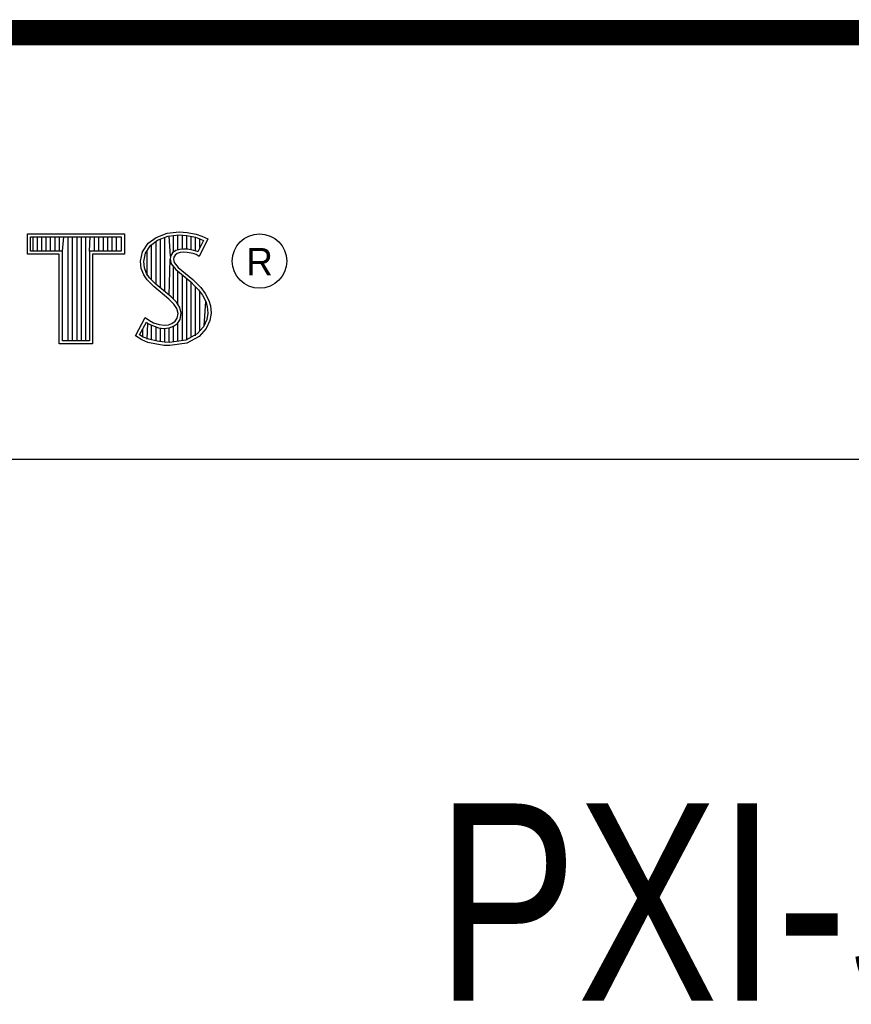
# Model space of a CAD drawing. Header units: inches. Extents: x 0.2 to 16.8, y 0.1 to 10.8.
# Tile 8 of 9: x 14.2 to 14.9, y 1.2 to 2. Entities that reach past the tile are written whole.
import ezdxf

# ---------------------------------------------------------------- set-up
doc = ezdxf.new("R2010")
doc.units = ezdxf.units.IN
doc.header["$LTSCALE"] = 0.935
doc.header["$MEASUREMENT"] = 0
doc.layers.get('0').update_dxf_attribs({"linetype": 'CONTINUOUS'})
doc.styles.get("Standard").update_dxf_attribs({"font": 'txt', "width": 0.8})

msp = doc.modelspace()

# ---------------------------------------------------------------- linework, layer by layer
at = {"color": 2, "linetype": 'CONTINUOUS'}
for p, q in [((13.06524, 1.96953), (16.74504, 1.96953)), ((14.22365, 1.81126), (14.30046, 1.81126)), ((14.22365, 1.79499), (14.22365, 1.81126)), ((14.22618, 1.80873), (14.29793, 1.80873)), ((14.22618, 1.79752), (14.22618, 1.80873)), ((14.22819, 1.79752), (14.22819, 1.80873)), ((14.23167, 1.79752), (14.23167, 1.80873)), ((14.23514, 1.79752), (14.23514, 1.80873)), ((14.23862, 1.79752), (14.23862, 1.80873)), ((14.24209, 1.79752), (14.24209, 1.80873)), ((14.24557, 1.79752), (14.24557, 1.80873)), ((14.24904, 1.79752), (14.24904, 1.80873)), ((14.25137, 1.79752), (14.25252, 1.80873)), ((14.25599, 1.72656), (14.25599, 1.80873)), ((14.25947, 1.72656), (14.25947, 1.80873)), ((14.26295, 1.72656), (14.26295, 1.80873)), ((14.26642, 1.72656), (14.26642, 1.80873)), ((14.2699, 1.72656), (14.2699, 1.80873)), ((14.27274, 1.79752), (14.27337, 1.80873)), ((14.27685, 1.79752), (14.27685, 1.80873)), ((14.28032, 1.79752), (14.28032, 1.80873)), ((14.2838, 1.79752), (14.2838, 1.80873)), ((14.28727, 1.79752), (14.28727, 1.80873)), ((14.29075, 1.79752), (14.29075, 1.80873)), ((14.29422, 1.79752), (14.29422, 1.80873)), ((14.29793, 1.80873), (14.29793, 1.79752)), ((14.30046, 1.81126), (14.30046, 1.79499)), ((14.3194, 1.80385), (14.32555, 1.80834)), ((14.32555, 1.80834), (14.33424, 1.81179)), ((14.32678, 1.80611), (14.33486, 1.80932)), ((14.33245, 1.76552), (14.33245, 1.80836)), ((14.33424, 1.81179), (14.34384, 1.81284)), ((14.33486, 1.80932), (14.34389, 1.81031)), ((14.33704, 1.7936), (14.33593, 1.80943)), ((14.33941, 1.7967), (14.33941, 1.80981)), ((14.34288, 1.79844), (14.34288, 1.81019)), ((14.34384, 1.81284), (14.35029, 1.81239)), ((14.34389, 1.81031), (14.34994, 1.80988)), ((14.34636, 1.79907), (14.34636, 1.81013)), ((14.34983, 1.79906), (14.34983, 1.80989)), ((14.34994, 1.80988), (14.35666, 1.80845)), ((14.35029, 1.81239), (14.35734, 1.81089)), ((14.35331, 1.79848), (14.35331, 1.80917)), ((14.35666, 1.80845), (14.36074, 1.80705)), ((14.35678, 1.79763), (14.35678, 1.80841)), ((14.35734, 1.81089), (14.36169, 1.80939)), ((14.36169, 1.80939), (14.36649, 1.80715)), ((14.31475, 1.79695), (14.3194, 1.80385)), ((14.31713, 1.79596), (14.32125, 1.80207)), ((14.32125, 1.80207), (14.32678, 1.80611)), ((14.32203, 1.77481), (14.32203, 1.80264)), ((14.3255, 1.77133), (14.3255, 1.80518)), ((14.32898, 1.76843), (14.32898, 1.80699)), ((14.36307, 1.80596), (14.35857, 1.79697)), ((14.36649, 1.80715), (14.35959, 1.79335)), ((14.36026, 1.80033), (14.36026, 1.80721)), ((14.36074, 1.80705), (14.36307, 1.80596)), ((14.24884, 1.79499), (14.22365, 1.79499)), ((14.25137, 1.79752), (14.22618, 1.79752)), ((14.24884, 1.72404), (14.24884, 1.79499)), ((14.25137, 1.72656), (14.25137, 1.79752)), ((14.29793, 1.79752), (14.27274, 1.79752)), ((14.27274, 1.79752), (14.27274, 1.72656)), ((14.30046, 1.79499), (14.27527, 1.79499)), ((14.27527, 1.79499), (14.27527, 1.72404)), ((14.31325, 1.78946), (14.31475, 1.79695)), ((14.3158, 1.78934), (14.31713, 1.79596)), ((14.31855, 1.77853), (14.31855, 1.79807)), ((14.33704, 1.7936), (14.33679, 1.7911)), ((14.33867, 1.79617), (14.33704, 1.7936)), ((14.34106, 1.7979), (14.33867, 1.79617)), ((14.33949, 1.79275), (14.33934, 1.79125)), ((14.34054, 1.7944), (14.33949, 1.79275)), ((14.34219, 1.7956), (14.34054, 1.7944)), ((14.34424, 1.79884), (14.34106, 1.7979)), ((14.34474, 1.79635), (14.34219, 1.7956)), ((14.34737, 1.79919), (14.34424, 1.79884)), ((14.34744, 1.79665), (14.34474, 1.79635)), ((14.35061, 1.79902), (14.34737, 1.79919)), ((14.35029, 1.7965), (14.34744, 1.79665)), ((14.35479, 1.7956), (14.35029, 1.7965)), ((14.35542, 1.79805), (14.35061, 1.79902)), ((14.35719, 1.79485), (14.35479, 1.7956)), ((14.35826, 1.79717), (14.35542, 1.79805)), ((14.35959, 1.79335), (14.35719, 1.79485)), ((14.35857, 1.79697), (14.35826, 1.79717)), ((14.31385, 1.78376), (14.31325, 1.78946)), ((14.31633, 1.78435), (14.3158, 1.78934)), ((14.33593, 1.76261), (14.33679, 1.7911)), ((14.33679, 1.7911), (14.33761, 1.78743)), ((14.33761, 1.78743), (14.34129, 1.78287)), ((14.33934, 1.79125), (14.33994, 1.78856)), ((14.33941, 1.75939), (14.33941, 1.7852)), ((14.33994, 1.78856), (14.34309, 1.78466)), ((14.3158, 1.77866), (14.31385, 1.78376)), ((14.3185, 1.77476), (14.3158, 1.77866)), ((14.31805, 1.77985), (14.31633, 1.78435)), ((14.32044, 1.77639), (14.31805, 1.77985)), ((14.34129, 1.78287), (14.35294, 1.77319)), ((14.34288, 1.75517), (14.34288, 1.78155)), ((14.34309, 1.78466), (14.35464, 1.77506)), ((14.34636, 1.72661), (14.34636, 1.77866)), ((14.32375, 1.76952), (14.3185, 1.77476)), ((14.32545, 1.77138), (14.32044, 1.77639)), ((14.33574, 1.75947), (14.32375, 1.76952)), ((14.33745, 1.76134), (14.32545, 1.77138)), ((14.34983, 1.72707), (14.34983, 1.77577)), ((14.35294, 1.77319), (14.35598, 1.77015)), ((14.35331, 1.7293), (14.35331, 1.77282)), ((14.35464, 1.77506), (14.35779, 1.77192)), ((14.35598, 1.77015), (14.35902, 1.76697)), ((14.35678, 1.7306), (14.35678, 1.76931)), ((14.35779, 1.77192), (14.36094, 1.76862)), ((14.35902, 1.76697), (14.36239, 1.76262)), ((14.36026, 1.73444), (14.36026, 1.76537)), ((14.36094, 1.76862), (14.36454, 1.76397)), ((14.36239, 1.76262), (14.36489, 1.75763)), ((14.36454, 1.76397), (14.36724, 1.75857)), ((14.33964, 1.75557), (14.33574, 1.75947)), ((14.34163, 1.75716), (14.33745, 1.76134)), ((14.34189, 1.75198), (14.33964, 1.75557)), ((14.34423, 1.75301), (14.34163, 1.75716)), ((14.36373, 1.73828), (14.36489, 1.75763)), ((14.36489, 1.75763), (14.36609, 1.75375)), ((14.36609, 1.75375), (14.3665, 1.74848)), ((14.36724, 1.75857), (14.36859, 1.75423)), ((14.36859, 1.75423), (14.36904, 1.74838)), ((14.34294, 1.74823), (14.34189, 1.75198)), ((14.34219, 1.74448), (14.34294, 1.74823)), ((14.34554, 1.74833), (14.34423, 1.75301)), ((14.34458, 1.74353), (14.34554, 1.74833)), ((14.3665, 1.74848), (14.3657, 1.7434)), ((14.36904, 1.74838), (14.36814, 1.74268)), ((14.3092, 1.73054), (14.317, 1.74493)), ((14.31252, 1.73136), (14.31784, 1.74119)), ((14.317, 1.74493), (14.3203, 1.74253)), ((14.31784, 1.74119), (14.31898, 1.74036)), ((14.31855, 1.72796), (14.31898, 1.74036)), ((14.31898, 1.74036), (14.32261, 1.73855)), ((14.3203, 1.74253), (14.3236, 1.74088)), ((14.32203, 1.72722), (14.32203, 1.73875)), ((14.32261, 1.73855), (14.32738, 1.7369)), ((14.3236, 1.74088), (14.32795, 1.73938)), ((14.32795, 1.73938), (14.33185, 1.73893)), ((14.33185, 1.73893), (14.33544, 1.73923)), ((14.33544, 1.73923), (14.33814, 1.74028)), ((14.33814, 1.74028), (14.34069, 1.74208)), ((14.33935, 1.73804), (14.34257, 1.74031)), ((14.33941, 1.7257), (14.33941, 1.73806)), ((14.34069, 1.74208), (14.34219, 1.74448)), ((14.34257, 1.74031), (14.34458, 1.74353)), ((14.34288, 1.72615), (14.34288, 1.74053)), ((14.3657, 1.7434), (14.36314, 1.73763)), ((14.36814, 1.74268), (14.36529, 1.73624)), ((14.31415, 1.72724), (14.3092, 1.73054)), ((14.31534, 1.72949), (14.31252, 1.73136)), ((14.31508, 1.72959), (14.31508, 1.73608)), ((14.3255, 1.72642), (14.3255, 1.73755)), ((14.32738, 1.7369), (14.3318, 1.73639)), ((14.32898, 1.7259), (14.32898, 1.73672)), ((14.3318, 1.73639), (14.33602, 1.73675)), ((14.33245, 1.72538), (14.33245, 1.73632)), ((14.33593, 1.72524), (14.33593, 1.73671)), ((14.33602, 1.73675), (14.33935, 1.73804)), ((14.35799, 1.73194), (14.34918, 1.72698)), ((14.36314, 1.73763), (14.35799, 1.73194)), ((14.36529, 1.73624), (14.35959, 1.72994)), ((14.27527, 1.72404), (14.24884, 1.72404)), ((14.27274, 1.72656), (14.25137, 1.72656)), ((14.31895, 1.72529), (14.31415, 1.72724)), ((14.31969, 1.72772), (14.31534, 1.72949)), ((14.326, 1.72379), (14.31895, 1.72529)), ((14.32645, 1.72628), (14.31969, 1.72772)), ((14.332, 1.72289), (14.326, 1.72379)), ((14.33223, 1.72541), (14.32645, 1.72628)), ((14.33634, 1.72274), (14.332, 1.72289)), ((14.33622, 1.72528), (14.33223, 1.72541)), ((14.34918, 1.72698), (14.33622, 1.72528)), ((14.34999, 1.72454), (14.33634, 1.72274)), ((14.35959, 1.72994), (14.34999, 1.72454)), ((13.06532, 1.63288), (16.75003, 1.63288))]:
    msp.add_line(p, q, dxfattribs=at)
at = {"color": 7, "linetype": 'CONTINUOUS', "const_width": 0.02}
msp.add_lwpolyline([(11.47181, 1.97017), (16.75, 1.97072)], dxfattribs=at)
at = {"color": 2, "linetype": 'CONTINUOUS'}
msp.add_circle((14.40744, 1.78964), 0.02154, dxfattribs=at)

# ---------------------------------------------------------------- texts
msp.add_text('R', height=0.02174, dxfattribs=at).set_placement((14.39705, 1.77824))
at = {"color": 7, "linetype": 'CONTINUOUS', "insert": (14.90514, 1.36034), "char_height": 0.15625, "width": 1, "attachment_point": 2}
msp.add_mtext('PXI-515X\\P ', dxfattribs=at)

doc.saveas('drawing.dxf')
